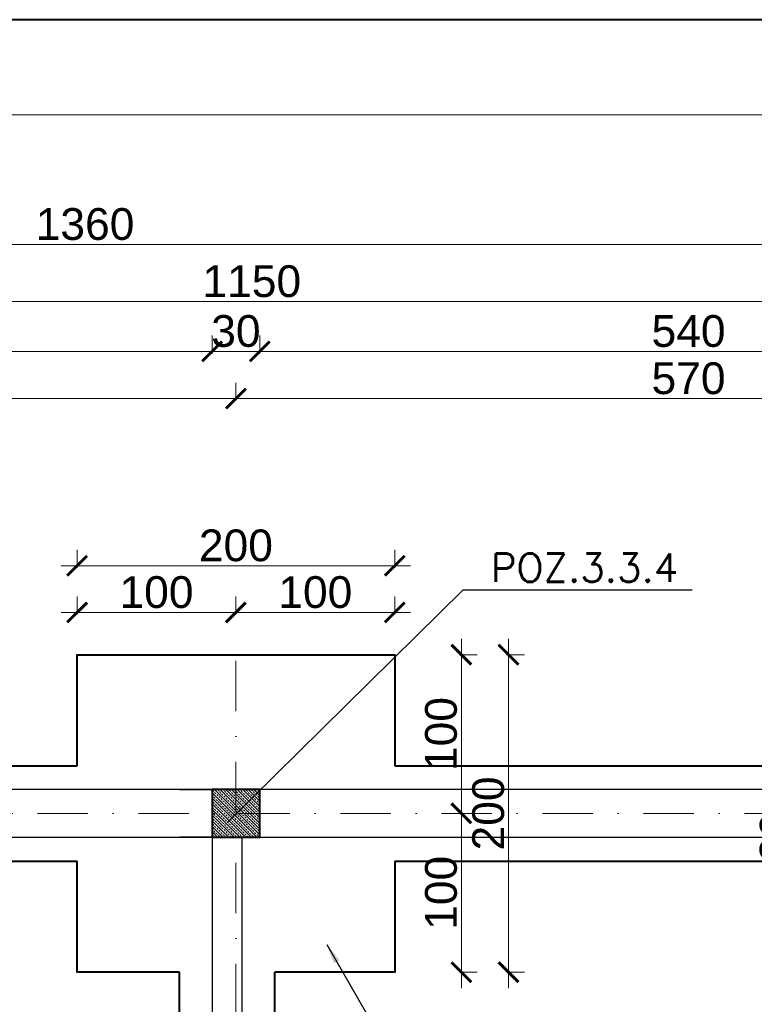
# Model space of a CAD drawing. Extents: x -19 to 9300416, y -12 to 10688993.
# Tile 64 of 106: x 4607801 to 4608264, y 5316638 to 5317258. Entities that reach past the tile are written whole.
import ezdxf

# ---------------------------------------------------------------- set-up
doc = ezdxf.new("R2010")
doc.units = 0
doc.header["$MEASUREMENT"] = 0
doc.linetypes.add('DASHDOT', pattern=[25.4, 12.7, -6.35, 0, -6.35])
for name, color, linetype, lineweight in [('hatch', 253, 'Continuous', 0), ('k', 7, 'Continuous', 13), ('K-OPISY', 252, 'Continuous', 15), ('K-SCIANY CIENKI', 163, 'Continuous', 30), ('K-SCIANY GRUBY', 195, 'Continuous', 40), ('K-WIDOK', 45, 'Continuous', 20), ('Osie', 175, 'DASHDOT', 9)]:
    doc.layers.add(name, color=color, linetype=linetype, lineweight=lineweight)
doc.layers.add('NIEDRUK', color=230, linetype='Continuous', lineweight=40, plot=False)
doc.styles.add('Arial Narrow 20', font='arial.ttf', dxfattribs={"height": 20})
doc.styles.add('Simplex', font='simplex.shx')
doc.dimstyles.new('1do100 ok', dxfattribs={"dimscale": 0.5, "dimtxt": 12, "dimasz": 25, "dimexe": 20, "dimexo": 0, "dimgap": 5, "dimtad": 1, "dimdec": 0, "dimzin": 9, "dimtxsty": 'Arial Narrow 20', "dimblk": 'ARCHTICK', "dimcen": 3, "dimdle": 20, "dimclrd": 256, "dimclre": 256, "dimclrt": 256, "dimadec": 0, "dimazin": 2, "dimtfac": 1, "dimtdec": 0, "dimtix": 1, "dimtmove": 2, "dimatfit": 3, "dimldrblk": 'NONE', "dimfxl": 0, "dimtvp": 1, "dimtolj": 1, "dimtzin": 0, "dimlwd": 5, "dimlwe": 5, "dimarcsym": 0})
doc.dimstyles.new('1do50', dxfattribs={"dimscale": 5, "dimtxt": 2.5, "dimasz": 2.5, "dimexe": 2.5, "dimexo": 0.5, "dimgap": 1, "dimtad": 1, "dimdec": 1, "dimrnd": 0.5, "dimzin": 12, "dimdsep": 46, "dimtxsty": 'Simplex', "dimblk": 'OBLIQUE', "dimcen": 0.5, "dimdle": 2.5, "dimclrd": 256, "dimclre": 256, "dimclrt": 256, "dimadec": 1, "dimazin": 3, "dimtfac": 1, "dimtdec": 1, "dimtix": 1, "dimtmove": 0, "dimatfit": 3, "dimfxl": 0, "dimtolj": 1, "dimtzin": 0, "dimarcsym": 0})

# ---------------------------------------------------------------- blocks, each defined once
blk = doc.blocks.new('_Oblique')
at = {"color": 0, "linetype": 'ByBlock', "lineweight": -2}
blk.add_line((-0.5, -0.5), (0.5, 0.5), dxfattribs=at)
blk = doc.blocks.new('G$C61CBF25F')
at = {"layer": 'Osie', "lineweight": 0, "ltscale": 2.5}
for p, q in [((855, 0), (855, 1880)), ((1525, 1780), (204.85, 1780)), ((1525, 1780), (204.85, 1780))]:
    blk.add_line(p, q, dxfattribs=at)
blk = doc.blocks.new('_ArchTick')
at = {"color": 0, "linetype": 'ByBlock', "const_width": 0.15}
blk.add_lwpolyline([(-0.5, -0.5), (0.5, 0.5)], dxfattribs=at)
blk = doc.blocks.new('*D733')
at = {"layer": 'Defpoints', "color": 0, "lineweight": 0, "ltscale": 40}
for p in [(4607937.35, 5317019.63), (4607937.35, 5316826.49), (4607387.35, 5316772.55)]:
    blk.add_point(p, dxfattribs=at)
at = {"layer": 'k', "lineweight": 5, "ltscale": 40}
for p, q in [((4607387.35, 5317018.38), (4607387.35, 5317029.63)), ((4607937.35, 5317018.38), (4607937.35, 5317029.63)), ((4607377.35, 5317019.63), (4607947.35, 5317019.63))]:
    blk.add_line(p, q, dxfattribs=at)
at = {"layer": 'k', "lineweight": 5, "ltscale": 40, "xscale": 12.5, "yscale": 12.5, "zscale": 12.5, "rotation": 180}
blk.add_blockref('_ArchTick', (4607387.35, 5317019.63), dxfattribs=at)
at = {"layer": 'k', "lineweight": 5, "ltscale": 40, "xscale": 12.5, "yscale": 12.5, "zscale": 12.5}
blk.add_blockref('_ArchTick', (4607937.35, 5317019.63), dxfattribs=at)
at = {"layer": 'k', "lineweight": 0, "ltscale": 40, "insert": (4607662.35, 5317032.35), "char_height": 20, "attachment_point": 5, "style": 'Arial Narrow 20'}
blk.add_mtext('\\A1;550', dxfattribs=at)
blk = doc.blocks.new('_None')
blk = doc.blocks.new('*D734')
at = {"layer": 'Defpoints', "color": 0, "lineweight": 0, "ltscale": 40}
for p in [(4608507.35, 5317019.63), (4608507.35, 5316845.82), (4607937.35, 5316826.49)]:
    blk.add_point(p, dxfattribs=at)
at = {"layer": 'k', "lineweight": 5, "ltscale": 40}
for p, q in [((4607937.35, 5317018.38), (4607937.35, 5317029.63)), ((4608507.35, 5317018.38), (4608507.35, 5317029.63)), ((4607927.35, 5317019.63), (4608517.35, 5317019.63))]:
    blk.add_line(p, q, dxfattribs=at)
at = {"layer": 'k', "lineweight": 5, "ltscale": 40, "xscale": 12.5, "yscale": 12.5, "zscale": 12.5, "rotation": 180}
blk.add_blockref('_ArchTick', (4607937.35, 5317019.63), dxfattribs=at)
at = {"layer": 'k', "lineweight": 5, "ltscale": 40, "xscale": 12.5, "yscale": 12.5, "zscale": 12.5}
blk.add_blockref('_ArchTick', (4608507.35, 5317019.63), dxfattribs=at)
at = {"layer": 'k', "lineweight": 0, "ltscale": 40, "insert": (4608222.35, 5317032.35), "char_height": 20, "attachment_point": 5, "style": 'Arial Narrow 20'}
blk.add_mtext('\\A1;570', dxfattribs=at)
blk = doc.blocks.new('*D819')
at = {"layer": 'Defpoints', "color": 0, "lineweight": 0, "ltscale": 40}
for p in [(4607937.35, 5316884.93), (4607837.35, 5316858.35), (4607937.35, 5316858.35)]:
    blk.add_point(p, dxfattribs=at)
at = {"layer": 'k', "lineweight": 5, "ltscale": 40}
for p, q in [((4607837.35, 5316883.68), (4607837.35, 5316894.93)), ((4607937.35, 5316883.68), (4607937.35, 5316894.93)), ((4607827.35, 5316884.93), (4607947.35, 5316884.93))]:
    blk.add_line(p, q, dxfattribs=at)
at = {"layer": 'k', "lineweight": 5, "ltscale": 40, "xscale": 12.5, "yscale": 12.5, "zscale": 12.5, "rotation": 180}
blk.add_blockref('_ArchTick', (4607837.35, 5316884.93), dxfattribs=at)
at = {"layer": 'k', "lineweight": 5, "ltscale": 40, "xscale": 12.5, "yscale": 12.5, "zscale": 12.5}
blk.add_blockref('_ArchTick', (4607937.35, 5316884.93), dxfattribs=at)
at = {"layer": 'k', "lineweight": 0, "ltscale": 40, "insert": (4607887.35, 5316897.64), "char_height": 20, "attachment_point": 5, "style": 'Arial Narrow 20'}
blk.add_mtext('\\A1;100', dxfattribs=at)
blk = doc.blocks.new('*D820')
at = {"layer": 'Defpoints', "color": 0, "lineweight": 0, "ltscale": 40}
for p in [(4608037.35, 5316884.93), (4607937.35, 5316858.35), (4608037.35, 5316858.35)]:
    blk.add_point(p, dxfattribs=at)
at = {"layer": 'k', "lineweight": 5, "ltscale": 40}
for p, q in [((4607937.35, 5316883.68), (4607937.35, 5316894.93)), ((4608037.35, 5316883.68), (4608037.35, 5316894.93)), ((4607927.35, 5316884.93), (4608047.35, 5316884.93))]:
    blk.add_line(p, q, dxfattribs=at)
at = {"layer": 'k', "lineweight": 5, "ltscale": 40, "xscale": 12.5, "yscale": 12.5, "zscale": 12.5, "rotation": 180}
blk.add_blockref('_ArchTick', (4607937.35, 5316884.93), dxfattribs=at)
at = {"layer": 'k', "lineweight": 5, "ltscale": 40, "xscale": 12.5, "yscale": 12.5, "zscale": 12.5}
blk.add_blockref('_ArchTick', (4608037.35, 5316884.93), dxfattribs=at)
at = {"layer": 'k', "lineweight": 0, "ltscale": 40, "insert": (4607987.35, 5316897.64), "char_height": 20, "attachment_point": 5, "style": 'Arial Narrow 20'}
blk.add_mtext('\\A1;100', dxfattribs=at)
blk = doc.blocks.new('*D821')
at = {"layer": 'Defpoints', "color": 0, "lineweight": 0, "ltscale": 40}
for p in [(4608037.35, 5316914.36), (4607837.35, 5316858.35), (4608037.35, 5316858.35)]:
    blk.add_point(p, dxfattribs=at)
at = {"layer": 'k', "lineweight": 5, "ltscale": 40}
for p, q in [((4607837.35, 5316913.11), (4607837.35, 5316924.36)), ((4608037.35, 5316913.11), (4608037.35, 5316924.36)), ((4607827.35, 5316914.36), (4608047.35, 5316914.36))]:
    blk.add_line(p, q, dxfattribs=at)
at = {"layer": 'k', "lineweight": 5, "ltscale": 40, "xscale": 12.5, "yscale": 12.5, "zscale": 12.5, "rotation": 180}
blk.add_blockref('_ArchTick', (4607837.35, 5316914.36), dxfattribs=at)
at = {"layer": 'k', "lineweight": 5, "ltscale": 40, "xscale": 12.5, "yscale": 12.5, "zscale": 12.5}
blk.add_blockref('_ArchTick', (4608037.35, 5316914.36), dxfattribs=at)
at = {"layer": 'k', "lineweight": 0, "ltscale": 40, "insert": (4607937.35, 5316927.07), "char_height": 20, "attachment_point": 5, "style": 'Arial Narrow 20'}
blk.add_mtext('\\A1;200', dxfattribs=at)
blk = doc.blocks.new('*D822')
at = {"layer": 'Defpoints', "color": 0, "lineweight": 0, "ltscale": 40}
for p in [(4608037.35, 5316858.35), (4608037.35, 5316758.35), (4608079.3, 5316758.35)]:
    blk.add_point(p, dxfattribs=at)
at = {"layer": 'k', "lineweight": 5, "ltscale": 40}
for p, q in [((4608079.3, 5316868.35), (4608079.3, 5316748.35)), ((4608078.05, 5316858.35), (4608089.3, 5316858.35)), ((4608078.05, 5316758.35), (4608089.3, 5316758.35))]:
    blk.add_line(p, q, dxfattribs=at)
at = {"layer": 'k', "lineweight": 5, "ltscale": 40, "xscale": 12.5, "yscale": 12.5, "zscale": 12.5}
for p, rotation in [((4608079.3, 5316858.35), 90), ((4608079.3, 5316758.35), 270)]:
    blk.add_blockref('_ArchTick', p, dxfattribs=dict(at, rotation=rotation))
at = {"layer": 'k', "lineweight": 0, "ltscale": 40, "insert": (4608066.59, 5316808.35), "char_height": 20, "attachment_point": 5, "rotation": 90, "style": 'Arial Narrow 20'}
blk.add_mtext('\\A1;100', dxfattribs=at)
blk = doc.blocks.new('*D823')
at = {"layer": 'Defpoints', "color": 0, "lineweight": 0, "ltscale": 40}
for p in [(4608037.35, 5316758.35), (4608037.35, 5316658.35), (4608079.3, 5316658.35)]:
    blk.add_point(p, dxfattribs=at)
at = {"layer": 'k', "lineweight": 5, "ltscale": 40}
for p, q in [((4608079.3, 5316768.35), (4608079.3, 5316648.35)), ((4608078.05, 5316758.35), (4608089.3, 5316758.35)), ((4608078.05, 5316658.35), (4608089.3, 5316658.35))]:
    blk.add_line(p, q, dxfattribs=at)
at = {"layer": 'k', "lineweight": 5, "ltscale": 40, "xscale": 12.5, "yscale": 12.5, "zscale": 12.5}
for p, rotation in [((4608079.3, 5316758.35), 90), ((4608079.3, 5316658.35), 270)]:
    blk.add_blockref('_ArchTick', p, dxfattribs=dict(at, rotation=rotation))
at = {"layer": 'k', "lineweight": 0, "ltscale": 40, "insert": (4608066.59, 5316708.35), "char_height": 20, "attachment_point": 5, "rotation": 90, "style": 'Arial Narrow 20'}
blk.add_mtext('\\A1;100', dxfattribs=at)
blk = doc.blocks.new('*D824')
at = {"layer": 'Defpoints', "color": 0, "lineweight": 0, "ltscale": 40}
for p in [(4608037.35, 5316858.35), (4608108.99, 5316858.35), (4608037.35, 5316658.35)]:
    blk.add_point(p, dxfattribs=at)
at = {"layer": 'k', "lineweight": 5, "ltscale": 40}
for p, q in [((4608108.99, 5316648.35), (4608108.99, 5316868.35)), ((4608107.74, 5316858.35), (4608118.99, 5316858.35)), ((4608107.74, 5316658.35), (4608118.99, 5316658.35))]:
    blk.add_line(p, q, dxfattribs=at)
at = {"layer": 'k', "lineweight": 5, "ltscale": 40, "xscale": 12.5, "yscale": 12.5, "zscale": 12.5}
for p, rotation in [((4608108.99, 5316858.35), 90), ((4608108.99, 5316658.35), 270)]:
    blk.add_blockref('_ArchTick', p, dxfattribs=dict(at, rotation=rotation))
at = {"layer": 'k', "lineweight": 0, "ltscale": 40, "insert": (4608096.28, 5316758.35), "char_height": 20, "attachment_point": 5, "rotation": 90, "style": 'Arial Narrow 20'}
blk.add_mtext('\\A1;200', dxfattribs=at)
blk = doc.blocks.new('*D826')
at = {"layer": 'Defpoints', "color": 0, "lineweight": 0, "ltscale": 40}
for p in [(4607952.35, 5317049.38), (4607952.35, 5316773.35), (4608492.35, 5316773.35)]:
    blk.add_point(p, dxfattribs=at)
at = {"layer": 'k', "lineweight": 5, "ltscale": 40}
for p, q in [((4607952.35, 5317048.13), (4607952.35, 5317059.38)), ((4608492.35, 5317048.13), (4608492.35, 5317059.38)), ((4608502.35, 5317049.38), (4607942.35, 5317049.38))]:
    blk.add_line(p, q, dxfattribs=at)
at = {"layer": 'k', "lineweight": 5, "ltscale": 40, "xscale": 12.5, "yscale": 12.5, "zscale": 12.5, "rotation": 180}
blk.add_blockref('_ArchTick', (4607952.35, 5317049.38), dxfattribs=at)
at = {"layer": 'k', "lineweight": 5, "ltscale": 40, "xscale": 12.5, "yscale": 12.5, "zscale": 12.5}
blk.add_blockref('_ArchTick', (4608492.35, 5317049.38), dxfattribs=at)
at = {"layer": 'k', "lineweight": 0, "ltscale": 40, "insert": (4608222.35, 5317062.09), "char_height": 20, "attachment_point": 5, "style": 'Arial Narrow 20'}
blk.add_mtext('\\A1;540', dxfattribs=at)
blk = doc.blocks.new('*D827')
at = {"layer": 'Defpoints', "color": 0, "lineweight": 0, "ltscale": 40}
for p in [(4607922.35, 5317049.38), (4607922.35, 5316773.35), (4607952.35, 5316773.35)]:
    blk.add_point(p, dxfattribs=at)
at = {"layer": 'k', "lineweight": 5, "ltscale": 40}
for p, q in [((4607922.35, 5317048.13), (4607922.35, 5317059.38)), ((4607952.35, 5317048.13), (4607952.35, 5317059.38)), ((4607922.35, 5317049.38), (4607909.85, 5317049.38)), ((4607952.35, 5317049.38), (4607922.35, 5317049.38)), ((4607952.35, 5317049.38), (4607964.85, 5317049.38))]:
    blk.add_line(p, q, dxfattribs=at)
at = {"layer": 'k', "lineweight": 5, "ltscale": 40, "xscale": 12.5, "yscale": 12.5, "zscale": 12.5}
blk.add_blockref('_ArchTick', (4607922.35, 5317049.38), dxfattribs=at)
at = {"layer": 'k', "lineweight": 5, "ltscale": 40, "xscale": 12.5, "yscale": 12.5, "zscale": 12.5, "rotation": 180}
blk.add_blockref('_ArchTick', (4607952.35, 5317049.38), dxfattribs=at)
at = {"layer": 'k', "lineweight": 0, "ltscale": 40, "insert": (4607937.35, 5317062.1), "char_height": 20, "attachment_point": 5, "style": 'Arial Narrow 20'}
blk.add_mtext('\\A1;30', dxfattribs=at)
blk = doc.blocks.new('*D828')
at = {"layer": 'Defpoints', "color": 0, "lineweight": 0, "ltscale": 40}
for p in [(4607402.35, 5317049.38), (4607402.35, 5316773.35), (4607922.35, 5316773.35)]:
    blk.add_point(p, dxfattribs=at)
at = {"layer": 'k', "lineweight": 5, "ltscale": 40}
for p, q in [((4607402.35, 5317048.13), (4607402.35, 5317059.38)), ((4607922.35, 5317048.13), (4607922.35, 5317059.38)), ((4607932.35, 5317049.38), (4607392.35, 5317049.38))]:
    blk.add_line(p, q, dxfattribs=at)
at = {"layer": 'k', "lineweight": 5, "ltscale": 40, "xscale": 12.5, "yscale": 12.5, "zscale": 12.5, "rotation": 180}
blk.add_blockref('_ArchTick', (4607402.35, 5317049.38), dxfattribs=at)
at = {"layer": 'k', "lineweight": 5, "ltscale": 40, "xscale": 12.5, "yscale": 12.5, "zscale": 12.5}
blk.add_blockref('_ArchTick', (4607922.35, 5317049.38), dxfattribs=at)
at = {"layer": 'k', "lineweight": 0, "ltscale": 40, "insert": (4607662.35, 5317062.09), "char_height": 20, "attachment_point": 5, "style": 'Arial Narrow 20'}
blk.add_mtext('\\A1;520', dxfattribs=at)
blk = doc.blocks.new('*D856')
at = {"layer": 'Defpoints', "color": 0, "lineweight": 0, "ltscale": 40}
for p in [(4608522.35, 5317080.78), (4607372.35, 5316773.35), (4608522.35, 5316773.35)]:
    blk.add_point(p, dxfattribs=at)
at = {"layer": 'k', "lineweight": 5, "ltscale": 40}
for p, q in [((4607372.35, 5317079.53), (4607372.35, 5317090.78)), ((4608522.35, 5317079.53), (4608522.35, 5317090.78)), ((4607362.35, 5317080.78), (4608532.35, 5317080.78))]:
    blk.add_line(p, q, dxfattribs=at)
at = {"layer": 'k', "lineweight": 5, "ltscale": 40, "xscale": 12.5, "yscale": 12.5, "zscale": 12.5, "rotation": 180}
blk.add_blockref('_ArchTick', (4607372.35, 5317080.78), dxfattribs=at)
at = {"layer": 'k', "lineweight": 5, "ltscale": 40, "xscale": 12.5, "yscale": 12.5, "zscale": 12.5}
blk.add_blockref('_ArchTick', (4608522.35, 5317080.78), dxfattribs=at)
at = {"layer": 'k', "lineweight": 0, "ltscale": 40, "insert": (4607947.35, 5317093.49), "char_height": 20, "attachment_point": 5, "style": 'Arial Narrow 20'}
blk.add_mtext('\\A1;1150', dxfattribs=at)
blk = doc.blocks.new('*D857')
at = {"layer": 'Defpoints', "color": 0, "lineweight": 0, "ltscale": 40}
for p in [(4607162.35, 5317116.76), (4608522.35, 5316773.35), (4607162.35, 5316233.35)]:
    blk.add_point(p, dxfattribs=at)
at = {"layer": 'k', "lineweight": 5, "ltscale": 40}
for p, q in [((4607162.35, 5317115.51), (4607162.35, 5317126.76)), ((4608522.35, 5317115.51), (4608522.35, 5317126.76)), ((4608532.35, 5317116.76), (4607152.35, 5317116.76))]:
    blk.add_line(p, q, dxfattribs=at)
at = {"layer": 'k', "lineweight": 5, "ltscale": 40, "xscale": 12.5, "yscale": 12.5, "zscale": 12.5, "rotation": 180}
blk.add_blockref('_ArchTick', (4607162.35, 5317116.76), dxfattribs=at)
at = {"layer": 'k', "lineweight": 5, "ltscale": 40, "xscale": 12.5, "yscale": 12.5, "zscale": 12.5}
blk.add_blockref('_ArchTick', (4608522.35, 5317116.76), dxfattribs=at)
at = {"layer": 'k', "lineweight": 0, "ltscale": 40, "insert": (4607842.35, 5317129.48), "char_height": 20, "attachment_point": 5, "style": 'Arial Narrow 20'}
blk.add_mtext('\\A1;1360', dxfattribs=at)
blk = doc.blocks.new('*D883')
at = {"layer": 'Defpoints', "color": 0, "lineweight": 0, "ltscale": 40}
for p in [(4608283.64, 5316758.35), (4608250.73, 5316728.35), (4608290.04, 5316728.35)]:
    blk.add_point(p, dxfattribs=at)
at = {"layer": 'k', "lineweight": 5, "ltscale": 40}
for p, q in [((4608290.04, 5316758.35), (4608290.04, 5316770.85)), ((4608288.79, 5316758.35), (4608300.04, 5316758.35)), ((4608290.04, 5316758.35), (4608290.04, 5316728.35)), ((4608288.79, 5316728.35), (4608300.04, 5316728.35)), ((4608290.04, 5316728.35), (4608290.04, 5316715.85))]:
    blk.add_line(p, q, dxfattribs=at)
at = {"layer": 'k', "lineweight": 5, "ltscale": 40, "xscale": 12.5, "yscale": 12.5, "zscale": 12.5}
for p, rotation in [((4608290.04, 5316758.35), 270), ((4608290.04, 5316728.35), 90)]:
    blk.add_blockref('_ArchTick', p, dxfattribs=dict(at, rotation=rotation))
at = {"layer": 'k', "lineweight": 0, "ltscale": 40, "insert": (4608277.32, 5316743.35), "char_height": 20, "attachment_point": 5, "rotation": 90, "style": 'Arial Narrow 20'}
blk.add_mtext('\\A1;30', dxfattribs=at)

msp = doc.modelspace()

# ---------------------------------------------------------------- linework, layer by layer
at = {"layer": 'hatch', "color": 252}
for points in [[(4605761.95, 5314288.33), (4609961.95, 5314288.33), (4609961.95, 5317258.33), (4605761.95, 5317258.33)], [(4606081.95, 5317198.33), (4609901.95, 5317198.33), (4609901.95, 5314348.33), (4606081.95, 5314348.33)]]:
    msp.add_lwpolyline(points, close=True, dxfattribs=at)
at = {"layer": 'K-SCIANY CIENKI'}
for p, q in [((4608492.35, 5316773.35), (4607402.35, 5316773.35)), ((4607901.85, 5316773.35), (4607922.35, 5316773.35)), ((4607922.35, 5316773.35), (4607922.35, 5316743.35)), ((4607992.35, 5316773.35), (4607952.35, 5316773.35)), ((4607952.35, 5316773.35), (4607952.35, 5316743.35)), ((4607407.71, 5316743.35), (4608492.35, 5316743.35)), ((4607922.35, 5316743.35), (4607901.85, 5316743.35)), ((4607941.35, 5316743.35), (4607922.35, 5316743.35)), ((4607922.35, 5316743.35), (4607922.35, 5316577.72)), ((4607941.35, 5316577.72), (4607941.35, 5316743.35)), ((4607952.35, 5316743.35), (4607992.35, 5316743.35))]:
    msp.add_line(p, q, dxfattribs=at)
at = {"layer": 'K-SCIANY GRUBY'}
for p, q in [((4607447.35, 5316788.35), (4607837.35, 5316788.35)), ((4608037.35, 5316788.35), (4608448.18, 5316788.35)), ((4607952.35, 5316773.35), (4607922.35, 5316773.35)), ((4607922.35, 5316773.35), (4607922.35, 5316743.35)), ((4607952.35, 5316743.35), (4607952.35, 5316773.35)), ((4607922.35, 5316743.35), (4607952.35, 5316743.35)), ((4607447.35, 5316728.35), (4607837.35, 5316728.35)), ((4608037.35, 5316728.35), (4608448.18, 5316728.35)), ((4607901.83, 5316343.35), (4607901.83, 5316658.35)), ((4607961.83, 5316343.35), (4607961.83, 5316658.35))]:
    msp.add_line(p, q, dxfattribs=at)
for points in [[(4607837.35, 5316788.35), (4607837.35, 5316858.35), (4608037.35, 5316858.35), (4608037.35, 5316788.35)], [(4607901.83, 5316658.35), (4607837.35, 5316658.35), (4607837.35, 5316728.35)], [(4608037.35, 5316728.35), (4608037.35, 5316658.35), (4607961.83, 5316658.35)]]:
    msp.add_lwpolyline(points, dxfattribs=at)
at = {"layer": 'K-WIDOK', "linetype": 'Continuous', "lineweight": 0}
for p, q in [((4607922.59, 5316772.95), (4607923.47, 5316772.07)), ((4607923.95, 5316773.35), (4607952.35, 5316744.95)), ((4607925.72, 5316773.35), (4607926.57, 5316772.51)), ((4607927.49, 5316773.35), (4607952.35, 5316748.49)), ((4607929.26, 5316773.35), (4607929.66, 5316772.95)), ((4607931.03, 5316773.35), (4607952.35, 5316752.02)), ((4607933.19, 5316772.95), (4607934.08, 5316772.07)), ((4607934.56, 5316773.35), (4607952.35, 5316755.56)), ((4607936.33, 5316773.35), (4607937.17, 5316772.51)), ((4607938.1, 5316773.35), (4607952.35, 5316759.09)), ((4607939.86, 5316773.35), (4607940.27, 5316772.95)), ((4607941.63, 5316773.35), (4607952.35, 5316762.63)), ((4607943.8, 5316772.95), (4607944.68, 5316772.07)), ((4607945.17, 5316773.35), (4607952.35, 5316766.17)), ((4607946.94, 5316773.35), (4607947.78, 5316772.51)), ((4607948.7, 5316773.35), (4607952.35, 5316769.7)), ((4607950.47, 5316773.35), (4607950.87, 5316772.95)), ((4607952.24, 5316773.35), (4607952.35, 5316773.24)), ((4607922.35, 5316771.42), (4607950.42, 5316743.35)), ((4607922.35, 5316769.65), (4607923.03, 5316768.97)), ((4607922.35, 5316767.88), (4607946.88, 5316743.35)), ((4607923.47, 5316768.53), (4607924.36, 5316767.65)), ((4607923.91, 5316771.62), (4607924.8, 5316770.74)), ((4607924.8, 5316767.2), (4607925.68, 5316766.32)), ((4607925.24, 5316770.3), (4607926.12, 5316769.41)), ((4607926.57, 5316768.97), (4607927.45, 5316768.09)), ((4607927.01, 5316772.07), (4607927.89, 5316771.18)), ((4607927.89, 5316767.65), (4607928.77, 5316766.76)), ((4607928.33, 5316770.74), (4607929.22, 5316769.86)), ((4607929.66, 5316769.41), (4607930.54, 5316768.53)), ((4607930.1, 5316772.51), (4607930.98, 5316771.62)), ((4607930.98, 5316768.09), (4607931.87, 5316767.2)), ((4607931.43, 5316771.18), (4607932.31, 5316770.3)), ((4607932.31, 5316766.76), (4607933.19, 5316765.88)), ((4607932.75, 5316769.86), (4607933.64, 5316768.97)), ((4607934.08, 5316768.53), (4607934.96, 5316767.65)), ((4607934.52, 5316771.62), (4607935.4, 5316770.74)), ((4607935.4, 5316767.2), (4607936.29, 5316766.32)), ((4607935.85, 5316770.3), (4607936.73, 5316769.41)), ((4607937.17, 5316768.97), (4607938.06, 5316768.09)), ((4607937.61, 5316772.07), (4607938.5, 5316771.18)), ((4607938.5, 5316767.65), (4607939.38, 5316766.76)), ((4607938.94, 5316770.74), (4607939.82, 5316769.86)), ((4607940.27, 5316769.41), (4607941.15, 5316768.53)), ((4607940.71, 5316772.51), (4607941.59, 5316771.62)), ((4607941.59, 5316768.09), (4607942.47, 5316767.2)), ((4607942.03, 5316771.18), (4607942.92, 5316770.3)), ((4607942.92, 5316766.76), (4607943.8, 5316765.88)), ((4607943.36, 5316769.86), (4607944.24, 5316768.97)), ((4607944.68, 5316768.53), (4607945.57, 5316767.65)), ((4607945.13, 5316771.62), (4607946.01, 5316770.74)), ((4607946.01, 5316767.2), (4607946.89, 5316766.32)), ((4607946.45, 5316770.3), (4607947.34, 5316769.41)), ((4607947.78, 5316768.97), (4607948.66, 5316768.09)), ((4607948.22, 5316772.07), (4607949.1, 5316771.18)), ((4607949.1, 5316767.65), (4607949.99, 5316766.76)), ((4607949.55, 5316770.74), (4607950.43, 5316769.86)), ((4607950.87, 5316769.41), (4607951.76, 5316768.53)), ((4607951.31, 5316772.51), (4607952.2, 5316771.62)), ((4607952.2, 5316768.09), (4607952.35, 5316767.93)), ((4607922.35, 5316766.11), (4607922.59, 5316765.88)), ((4607922.35, 5316764.35), (4607943.35, 5316743.35)), ((4607922.35, 5316760.81), (4607939.81, 5316743.35)), ((4607922.59, 5316762.34), (4607923.47, 5316761.46)), ((4607923.03, 5316765.44), (4607923.91, 5316764.55)), ((4607923.91, 5316761.02), (4607924.8, 5316760.13)), ((4607924.36, 5316764.11), (4607925.24, 5316763.23)), ((4607925.68, 5316762.79), (4607926.57, 5316761.9)), ((4607926.12, 5316765.88), (4607927.01, 5316764.99)), ((4607927.01, 5316761.46), (4607927.89, 5316760.58)), ((4607927.45, 5316764.55), (4607928.33, 5316763.67)), ((4607928.77, 5316763.23), (4607929.66, 5316762.34)), ((4607929.22, 5316766.32), (4607930.1, 5316765.44)), ((4607930.1, 5316761.9), (4607930.98, 5316761.02)), ((4607930.54, 5316764.99), (4607931.43, 5316764.11)), ((4607931.43, 5316760.58), (4607932.31, 5316759.69)), ((4607931.87, 5316763.67), (4607932.75, 5316762.79)), ((4607933.19, 5316762.34), (4607934.08, 5316761.46)), ((4607933.64, 5316765.44), (4607934.52, 5316764.55)), ((4607934.52, 5316761.02), (4607935.4, 5316760.13)), ((4607934.96, 5316764.11), (4607935.85, 5316763.23)), ((4607936.29, 5316762.79), (4607937.17, 5316761.9)), ((4607936.73, 5316765.88), (4607937.61, 5316764.99)), ((4607937.61, 5316761.46), (4607938.5, 5316760.58)), ((4607938.06, 5316764.55), (4607938.94, 5316763.67)), ((4607939.38, 5316763.23), (4607940.27, 5316762.34)), ((4607939.82, 5316766.32), (4607940.71, 5316765.44)), ((4607940.71, 5316761.9), (4607941.59, 5316761.02)), ((4607941.15, 5316764.99), (4607942.03, 5316764.11)), ((4607942.03, 5316760.58), (4607942.92, 5316759.69)), ((4607942.47, 5316763.67), (4607943.36, 5316762.79)), ((4607943.8, 5316762.34), (4607944.68, 5316761.46)), ((4607944.24, 5316765.44), (4607945.13, 5316764.55)), ((4607945.13, 5316761.02), (4607946.01, 5316760.13)), ((4607945.57, 5316764.11), (4607946.45, 5316763.23)), ((4607946.89, 5316762.79), (4607947.78, 5316761.9)), ((4607947.34, 5316765.88), (4607948.22, 5316764.99)), ((4607948.22, 5316761.46), (4607949.1, 5316760.58)), ((4607948.66, 5316764.55), (4607949.55, 5316763.67)), ((4607949.99, 5316763.23), (4607950.87, 5316762.34)), ((4607950.43, 5316766.32), (4607951.31, 5316765.44)), ((4607951.31, 5316761.9), (4607952.2, 5316761.02)), ((4607951.76, 5316764.99), (4607952.35, 5316764.4)), ((4607922.35, 5316759.04), (4607923.03, 5316758.37)), ((4607922.35, 5316757.28), (4607936.28, 5316743.35)), ((4607922.35, 5316755.51), (4607922.59, 5316755.27)), ((4607923.03, 5316754.83), (4607923.91, 5316753.95)), ((4607923.47, 5316757.92), (4607924.36, 5316757.04)), ((4607924.8, 5316756.6), (4607925.68, 5316755.71)), ((4607925.24, 5316759.69), (4607926.12, 5316758.81)), ((4607926.12, 5316755.27), (4607927.01, 5316754.39)), ((4607926.57, 5316758.37), (4607927.45, 5316757.48)), ((4607927.89, 5316757.04), (4607928.77, 5316756.16)), ((4607928.33, 5316760.13), (4607929.22, 5316759.25)), ((4607929.22, 5316755.71), (4607930.1, 5316754.83)), ((4607929.66, 5316758.81), (4607930.54, 5316757.92)), ((4607930.54, 5316754.39), (4607931.43, 5316753.5)), ((4607930.98, 5316757.48), (4607931.87, 5316756.6)), ((4607932.31, 5316756.16), (4607933.19, 5316755.27)), ((4607932.75, 5316759.25), (4607933.64, 5316758.37)), ((4607933.64, 5316754.83), (4607934.52, 5316753.95)), ((4607934.08, 5316757.92), (4607934.96, 5316757.04)), ((4607935.4, 5316756.6), (4607936.29, 5316755.71)), ((4607935.85, 5316759.69), (4607936.73, 5316758.81)), ((4607936.73, 5316755.27), (4607937.61, 5316754.39)), ((4607937.17, 5316758.37), (4607938.06, 5316757.48)), ((4607938.5, 5316757.04), (4607939.38, 5316756.16)), ((4607938.94, 5316760.13), (4607939.82, 5316759.25)), ((4607939.82, 5316755.71), (4607940.71, 5316754.83)), ((4607940.27, 5316758.81), (4607941.15, 5316757.92)), ((4607941.15, 5316754.39), (4607942.03, 5316753.5)), ((4607941.59, 5316757.48), (4607942.47, 5316756.6)), ((4607942.92, 5316756.16), (4607943.8, 5316755.27)), ((4607943.36, 5316759.25), (4607944.24, 5316758.37)), ((4607944.24, 5316754.83), (4607945.13, 5316753.95)), ((4607944.68, 5316757.92), (4607945.57, 5316757.04)), ((4607946.01, 5316756.6), (4607946.89, 5316755.71)), ((4607946.45, 5316759.69), (4607947.34, 5316758.81)), ((4607947.34, 5316755.27), (4607948.22, 5316754.39)), ((4607947.78, 5316758.37), (4607948.66, 5316757.48)), ((4607949.1, 5316757.04), (4607949.99, 5316756.16)), ((4607949.55, 5316760.13), (4607950.43, 5316759.25)), ((4607950.43, 5316755.71), (4607951.31, 5316754.83)), ((4607950.87, 5316758.81), (4607951.76, 5316757.92)), ((4607951.76, 5316754.39), (4607952.35, 5316753.79)), ((4607952.2, 5316757.48), (4607952.35, 5316757.33)), ((4607922.35, 5316753.74), (4607932.74, 5316743.35)), ((4607922.35, 5316750.2), (4607929.21, 5316743.35)), ((4607922.35, 5316748.44), (4607923.03, 5316747.76)), ((4607922.59, 5316751.74), (4607923.47, 5316750.85)), ((4607923.91, 5316750.41), (4607924.8, 5316749.53)), ((4607924.36, 5316753.5), (4607925.24, 5316752.62)), ((4607925.24, 5316749.09), (4607926.12, 5316748.2)), ((4607925.68, 5316752.18), (4607926.57, 5316751.29)), ((4607927.01, 5316750.85), (4607927.89, 5316749.97)), ((4607927.45, 5316753.95), (4607928.33, 5316753.06)), ((4607928.33, 5316749.53), (4607929.22, 5316748.64)), ((4607928.77, 5316752.62), (4607929.66, 5316751.74)), ((4607929.66, 5316748.2), (4607930.54, 5316747.32)), ((4607930.1, 5316751.29), (4607930.98, 5316750.41)), ((4607931.43, 5316749.97), (4607932.31, 5316749.09)), ((4607931.87, 5316753.06), (4607932.75, 5316752.18)), ((4607932.75, 5316748.64), (4607933.64, 5316747.76)), ((4607933.19, 5316751.74), (4607934.08, 5316750.85)), ((4607934.52, 5316750.41), (4607935.4, 5316749.53)), ((4607934.96, 5316753.5), (4607935.85, 5316752.62)), ((4607935.85, 5316749.09), (4607936.73, 5316748.2)), ((4607936.29, 5316752.18), (4607937.17, 5316751.29)), ((4607937.61, 5316750.85), (4607938.5, 5316749.97)), ((4607938.06, 5316753.95), (4607938.94, 5316753.06)), ((4607938.94, 5316749.53), (4607939.82, 5316748.64)), ((4607939.38, 5316752.62), (4607940.27, 5316751.74)), ((4607940.27, 5316748.2), (4607941.15, 5316747.32)), ((4607940.71, 5316751.29), (4607941.59, 5316750.41)), ((4607942.03, 5316749.97), (4607942.92, 5316749.09)), ((4607942.47, 5316753.06), (4607943.36, 5316752.18)), ((4607943.36, 5316748.64), (4607944.24, 5316747.76)), ((4607943.8, 5316751.74), (4607944.68, 5316750.85)), ((4607945.13, 5316750.41), (4607946.01, 5316749.53)), ((4607945.57, 5316753.5), (4607946.45, 5316752.62)), ((4607946.45, 5316749.09), (4607947.34, 5316748.2)), ((4607946.89, 5316752.18), (4607947.78, 5316751.29)), ((4607948.22, 5316750.85), (4607949.1, 5316749.97)), ((4607948.66, 5316753.95), (4607949.55, 5316753.06)), ((4607949.55, 5316749.53), (4607950.43, 5316748.64)), ((4607949.99, 5316752.62), (4607950.87, 5316751.74)), ((4607950.87, 5316748.2), (4607951.76, 5316747.32)), ((4607951.31, 5316751.29), (4607952.2, 5316750.41)), ((4607922.35, 5316746.67), (4607925.67, 5316743.35)), ((4607922.35, 5316744.9), (4607922.59, 5316744.67)), ((4607923.03, 5316744.22), (4607923.9, 5316743.35)), ((4607923.47, 5316747.32), (4607924.36, 5316746.43)), ((4607924.8, 5316745.99), (4607925.68, 5316745.11)), ((4607926.12, 5316744.67), (4607927.01, 5316743.78)), ((4607926.57, 5316747.76), (4607927.45, 5316746.88)), ((4607927.89, 5316746.43), (4607928.77, 5316745.55)), ((4607929.22, 5316745.11), (4607930.1, 5316744.22)), ((4607930.54, 5316743.78), (4607930.97, 5316743.35)), ((4607930.98, 5316746.88), (4607931.87, 5316745.99)), ((4607932.31, 5316745.55), (4607933.19, 5316744.67)), ((4607933.64, 5316744.22), (4607934.51, 5316743.35)), ((4607934.08, 5316747.32), (4607934.96, 5316746.43)), ((4607935.4, 5316745.99), (4607936.29, 5316745.11)), ((4607936.73, 5316744.67), (4607937.61, 5316743.78)), ((4607937.17, 5316747.76), (4607938.06, 5316746.88)), ((4607938.5, 5316746.43), (4607939.38, 5316745.55)), ((4607939.82, 5316745.11), (4607940.71, 5316744.22)), ((4607941.15, 5316743.78), (4607941.58, 5316743.35)), ((4607941.59, 5316746.88), (4607942.47, 5316745.99)), ((4607942.92, 5316745.55), (4607943.8, 5316744.67)), ((4607944.24, 5316744.22), (4607945.12, 5316743.35)), ((4607944.68, 5316747.32), (4607945.57, 5316746.43)), ((4607946.01, 5316745.99), (4607946.89, 5316745.11)), ((4607947.34, 5316744.67), (4607948.22, 5316743.78)), ((4607947.78, 5316747.76), (4607948.66, 5316746.88)), ((4607949.1, 5316746.43), (4607949.99, 5316745.55)), ((4607950.43, 5316745.11), (4607951.31, 5316744.22)), ((4607951.76, 5316743.78), (4607952.19, 5316743.35)), ((4607952.2, 5316746.88), (4607952.35, 5316746.72))]:
    msp.add_line(p, q, dxfattribs=at)
at = {"layer": 'NIEDRUK', "color": 252}
msp.add_lwpolyline([(4605761.95, 5314288.33), (4609961.95, 5314288.33), (4609961.95, 5317258.33), (4605761.95, 5317258.33)], close=True, dxfattribs=at)

# ---------------------------------------------------------------- block references
at = {"lineweight": 0, "ltscale": 40}
msp.add_blockref('G$C61CBF25F', (4607082.35, 5314978.35), dxfattribs=at)

# ---------------------------------------------------------------- texts
at = {"layer": 'K-OPISY', "insert": (4608097.84, 5316904.16), "char_height": 18, "attachment_point": 7, "style": 'Simplex'}
msp.add_mtext('{\\C0;POZ.3.3.4}', dxfattribs=at)

# ---------------------------------------------------------------- dimensions: what is measured, and where the dimension line sits
at = {"layer": 'k', "lineweight": 0, "ltscale": 40}
for base, p1, p2, picture, middle in [((4607162.35, 5317116.76), (4608522.35, 5316773.35), (4607162.35, 5316233.35), '*D857', (4607842.35, 5317129.48)), ((4608522.35, 5317080.78), (4607372.35, 5316773.35), (4608522.35, 5316773.35), '*D856', (4607947.35, 5317093.49)), ((4607402.35, 5317049.38), (4607922.35, 5316773.35), (4607402.35, 5316773.35), '*D828', (4607662.35, 5317062.09)), ((4607922.35, 5317049.38), (4607952.35, 5316773.35), (4607922.35, 5316773.35), '*D827', (4607937.35, 5317062.1)), ((4607952.35, 5317049.38), (4608492.35, 5316773.35), (4607952.35, 5316773.35), '*D826', (4608222.35, 5317062.09)), ((4607937.35, 5317019.63), (4607387.35, 5316772.55), (4607937.35, 5316826.49), '*D733', (4607662.35, 5317032.35)), ((4608507.35, 5317019.63), (4607937.35, 5316826.49), (4608507.35, 5316845.82), '*D734', (4608222.35, 5317032.35)), ((4608037.35, 5316914.36), (4607837.35, 5316858.35), (4608037.35, 5316858.35), '*D821', (4607937.35, 5316927.07)), ((4607937.35, 5316884.93), (4607837.35, 5316858.35), (4607937.35, 5316858.35), '*D819', (4607887.35, 5316897.64)), ((4608037.35, 5316884.93), (4607937.35, 5316858.35), (4608037.35, 5316858.35), '*D820', (4607987.35, 5316897.64))]:
    dim = msp.add_linear_dim(base=base, p1=p1, p2=p2, dimstyle='1do100 ok', override={"dimfxl": 2.5}, dxfattribs=at)
    dim.commit()
    dim.dimension.update_dxf_attribs({"geometry": picture, "text_midpoint": middle})
for base, p1, p2, picture, middle in [((4608079.3, 5316758.35), (4608037.35, 5316858.35), (4608037.35, 5316758.35), '*D822', (4608066.59, 5316808.35)), ((4608108.99, 5316858.35), (4608037.35, 5316658.35), (4608037.35, 5316858.35), '*D824', (4608096.28, 5316758.35)), ((4608079.3, 5316658.35), (4608037.35, 5316758.35), (4608037.35, 5316658.35), '*D823', (4608066.59, 5316708.35)), ((4608290.04, 5316728.35), (4608283.64, 5316758.35), (4608250.73, 5316728.35), '*D883', (4608277.32, 5316743.35))]:
    dim = msp.add_linear_dim(base=base, p1=p1, p2=p2, angle=90, dimstyle='1do100 ok', override={"dimfxl": 2.5}, dxfattribs=at)
    dim.commit()
    dim.dimension.update_dxf_attribs({"geometry": picture, "text_midpoint": middle})

# ---------------------------------------------------------------- leaders
at = {"layer": 'K-OPISY', "annotation_type": 0, "has_hookline": 1, "hookline_direction": 0}
for points, text_width in [([(4607932.33, 5316753.1), (4608080.34, 5316899.16), (4608092.84, 5316899.16)], 126.86), ([(4607994.57, 5316675.75), (4608032.9, 5316609.24), (4608045.4, 5316609.24)], 126)]:
    msp.add_leader(points, dimstyle='1do50', override={"dimgap": 1, "dimtad": 1}, dxfattribs=dict(at, text_width=text_width))

doc.saveas('drawing.dxf')
